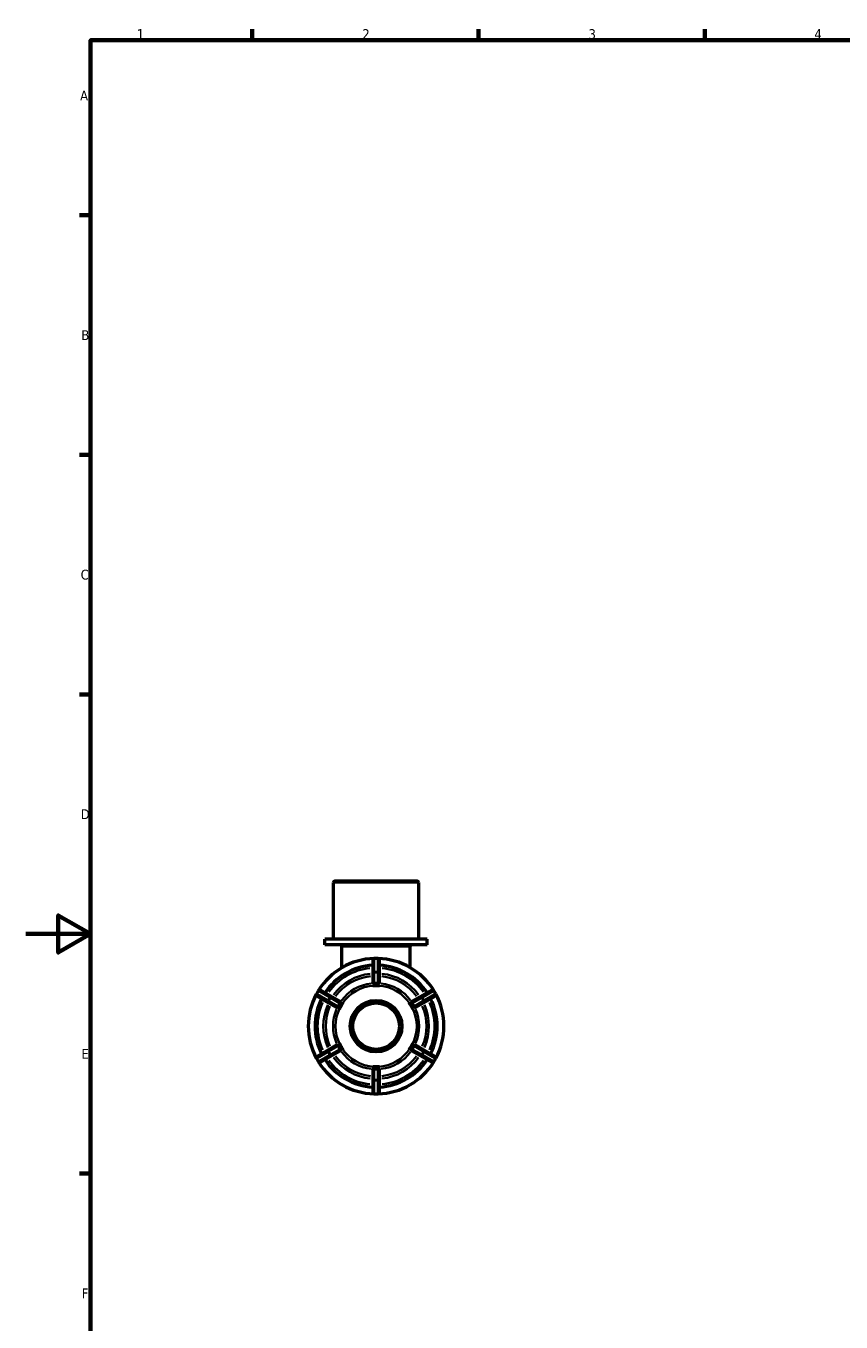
# Model space of a CAD drawing. Header units: millimetres. Extents: x 0 to 893, y -240 to 594.
# Tile 4 of 8: x 0 to 252, y 177 to 578. Entities that reach past the tile are written whole.
import ezdxf

# ---------------------------------------------------------------- set-up
doc = ezdxf.new("R2010")
doc.units = ezdxf.units.MM
for name, color, linetype, lineweight in [('Border (ANSI)', 7, 'Continuous', 70), ('Visible (ANSI)', 7, 'Continuous', 50), ('Visible Narrow (ANSI)', 7, 'Continuous', 35)]:
    doc.layers.add(name, color=color, linetype=linetype, lineweight=lineweight)
doc.styles.add('Note Text (ANSI)', font='tahoma.ttf')

# ---------------------------------------------------------------- blocks, each defined once
blk = doc.blocks.new('Borders Default Border')
at = {"layer": 'Border (ANSI)'}
for p, q in [((70.08, 574), (70.08, 577.45)), ((140.17, 574), (140.17, 577.45)), ((210.25, 574), (210.25, 577.45)), ((20, 519.75), (16.55, 519.75)), ((20, 445.5), (16.55, 445.5)), ((20, 371.25), (16.55, 371.25)), ((20, 222.75), (16.55, 222.75))]:
    blk.add_line(p, q, dxfattribs=at)
at = {"layer": 'Border (ANSI)', "flags": 128}
for points in [[(20, 20), (20, 574), (821, 574), (821, 20), (20, 20)], [(0, 297), (20, 297), (10, 302.77), (10, 291.23), (20, 297)]]:
    blk.add_lwpolyline(points, dxfattribs=at)
at = {"layer": 'Border (ANSI)', "char_height": 3.05, "attachment_point": 7, "style": 'Note Text (ANSI)'}
for s, insert in [('1', (34.35, 574.4)), ('2', (104.2, 574.4)), ('3', (174.26, 574.34)), ('4', (244.23, 574.4)), ('A', (16.78, 555.35)), ('B', (17.15, 481.1)), ('C', (16.95, 406.8)), ('D', (16.96, 332.6)), ('E', (17.21, 258.35)), ('F', (17.29, 184.1))]:
    blk.add_mtext(s, dxfattribs=dict(at, insert=insert))

msp = doc.modelspace()

# ---------------------------------------------------------------- linework, layer by layer
at = {"layer": 'Visible (ANSI)'}
for p, q in [((95.718, 313.427), (121.199, 313.427)), ((95.238, 295.427), (95.238, 312.947)), ((121.679, 295.427), (121.679, 312.947)), ((124.323, 295.427), (92.594, 295.427)), ((92.594, 293.627), (92.594, 295.427)), ((124.323, 293.627), (92.594, 293.627)), ((124.323, 293.627), (124.323, 295.427)), ((97.882, 286.57), (97.882, 293.147)), ((109.029, 289.427), (107.889, 289.427)), ((119.035, 286.57), (119.035, 293.147)), ((107.409, 288.947), (107.409, 284.818)), ((109.509, 284.818), (109.509, 288.947)), ((107.409, 284.818), (107.409, 281.832)), ((109.509, 281.832), (109.509, 284.818)), ((90.557, 279.421), (89.987, 278.434)), ((90.163, 277.778), (93.739, 275.713)), ((94.789, 277.532), (91.213, 279.597)), ((97.375, 276.039), (94.789, 277.532)), ((107.409, 280.996), (107.409, 280.998)), ((108.459, 280.996), (107.409, 280.996)), ((107.409, 280.994), (107.409, 280.996)), ((109.509, 280.996), (108.459, 280.996)), ((109.509, 280.998), (109.509, 280.996)), ((109.509, 280.996), (109.509, 280.994)), ((122.128, 277.532), (119.542, 276.039)), ((125.704, 279.597), (122.128, 277.532)), ((123.178, 275.713), (126.754, 277.778)), ((126.93, 278.434), (126.36, 279.421)), ((93.739, 275.713), (96.325, 274.22)), ((97.049, 273.802), (97.047, 273.803)), ((97.574, 274.712), (97.049, 273.802)), ((97.051, 273.801), (97.049, 273.802)), ((98.099, 275.621), (97.574, 274.712)), ((98.097, 275.622), (98.099, 275.621)), ((98.099, 275.621), (98.101, 275.62)), ((118.816, 275.62), (118.818, 275.621)), ((118.818, 275.621), (118.82, 275.622)), ((119.343, 274.712), (118.818, 275.621)), ((119.868, 273.802), (119.343, 274.712)), ((119.868, 273.802), (119.866, 273.801)), ((119.87, 273.803), (119.868, 273.802)), ((120.592, 274.22), (123.178, 275.713)), ((93.739, 261.141), (90.163, 259.077)), ((96.325, 262.634), (93.739, 261.141)), ((97.047, 263.051), (97.049, 263.053)), ((97.049, 263.053), (97.051, 263.054)), ((97.049, 263.053), (97.574, 262.143)), ((97.574, 262.143), (98.099, 261.234)), ((98.099, 261.234), (98.097, 261.233)), ((98.101, 261.235), (98.099, 261.234)), ((118.818, 261.234), (118.816, 261.235)), ((118.818, 261.234), (119.343, 262.143)), ((118.82, 261.233), (118.818, 261.234)), ((119.343, 262.143), (119.868, 263.053)), ((119.866, 263.054), (119.868, 263.053)), ((119.868, 263.053), (119.87, 263.051)), ((123.178, 261.141), (120.592, 262.634)), ((126.754, 259.077), (123.178, 261.141)), ((89.987, 258.421), (90.557, 257.434)), ((91.213, 257.258), (94.789, 259.323)), ((94.789, 259.323), (97.375, 260.816)), ((119.542, 260.816), (122.128, 259.323)), ((122.128, 259.323), (125.704, 257.258)), ((126.36, 257.434), (126.93, 258.421)), ((107.409, 255.859), (107.409, 255.861)), ((107.409, 255.859), (108.459, 255.859)), ((107.409, 255.857), (107.409, 255.859)), ((107.409, 255.023), (107.409, 252.037)), ((108.459, 255.859), (109.509, 255.859)), ((109.509, 255.861), (109.509, 255.859)), ((109.509, 255.859), (109.509, 255.857)), ((109.509, 252.037), (109.509, 255.023)), ((107.409, 252.037), (107.409, 247.907)), ((109.509, 247.907), (109.509, 252.037)), ((107.889, 247.427), (109.029, 247.427))]:
    msp.add_line(p, q, dxfattribs=at)
for radius in [8, 7.2]:
    msp.add_circle((108.459, 268.427), radius, dxfattribs=at)
for centre, radius, start, end in [((95.718, 312.947), 0.48, 90, 180), ((121.199, 312.947), 0.48, 0, 90), ((97.402, 293.147), 0.48, 0, 90), ((119.515, 293.147), 0.48, 90, 180), ((108.459, 268.427), 21, 91.8307, 148.1693), ((107.889, 288.947), 0.48, 90, 180), ((109.029, 288.947), 0.48, 0, 90), ((108.459, 268.427), 21, 31.8307, 88.1693), ((108.459, 268.427), 18.9, 93.18474, 146.81526), ((108.459, 268.427), 18.9, 33.18474, 86.81526), ((108.459, 268.427), 21, 151.8307, 208.1693), ((90.403, 278.194), 0.48, 150, 240), ((90.973, 279.181), 0.48, 60, 150), ((125.944, 279.181), 0.48, 30, 120), ((126.514, 278.194), 0.48, 300, 30), ((108.459, 268.427), 21, 331.8307, 28.1693), ((108.459, 268.427), 18.9, 153.18474, 206.81526), ((108.459, 268.427), 18.9, 333.18474, 26.81526), ((90.403, 258.661), 0.48, 120, 210), ((90.973, 257.674), 0.48, 210, 300), ((108.459, 268.427), 21, 211.8307, 268.1693), ((108.459, 268.427), 18.9, 213.18474, 266.81526), ((108.459, 268.427), 21, 271.8307, 328.1693), ((108.459, 268.427), 18.9, 273.18474, 326.81526), ((125.944, 257.674), 0.48, 240, 330), ((126.514, 258.661), 0.48, 330, 60), ((107.889, 247.907), 0.48, 180, 270), ((109.029, 247.907), 0.48, 270, 0)]:
    msp.add_arc(centre, radius, start, end, dxfattribs=at)
for points, knots in [([(107.514, 281.735), (107.489, 281.744), (107.468, 281.754), (107.424, 281.785), (107.41, 281.807), (107.409, 281.828), (107.409, 281.829), (107.409, 281.831), (107.409, 281.832)], [0.305992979, 0.305992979, 0.305992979, 0.305992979, 0.320067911, 0.320067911, 0.344399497, 0.344399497, 0.344399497, 0.346190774, 0.346190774, 0.346190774, 0.346190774]), ([(107.889, 281.637), (107.888, 281.637), (107.888, 281.637), (107.857, 281.635), (107.826, 281.636), (107.754, 281.648), (107.715, 281.66), (107.623, 281.691), (107.567, 281.716), (107.518, 281.734), (107.516, 281.734), (107.514, 281.735)], [-0.078253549, -0.078253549, -0.078253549, -0.078253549, -0.078232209, -0.078232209, -0.066687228, -0.066687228, -0.050429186, -0.050429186, -0.023665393, -0.023665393, -0.022735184, -0.022735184, -0.022735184, -0.022735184]), ([(109.029, 281.637), (108.833, 281.65), (108.64, 281.656), (108.459, 281.656), (108.277, 281.656), (108.084, 281.65), (107.889, 281.637)], [-0.05443172, -0.05443172, -0.05443172, -0.05443172, 0, 0, 0, 0.05443172, 0.05443172, 0.05443172, 0.05443172]), ([(109.403, 281.735), (109.359, 281.719), (109.306, 281.697), (109.22, 281.665), (109.184, 281.653), (109.117, 281.64), (109.088, 281.636), (109.048, 281.636), (109.038, 281.636), (109.029, 281.637)], [-0.133002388, -0.133002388, -0.133002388, -0.133002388, -0.107424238, -0.107424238, -0.091795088, -0.091795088, -0.080811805, -0.080811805, -0.077259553, -0.077259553, -0.077259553, -0.077259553]), ([(109.509, 281.832), (109.509, 281.831), (109.508, 281.829), (109.508, 281.828), (109.507, 281.807), (109.493, 281.785), (109.449, 281.754), (109.428, 281.744), (109.403, 281.735)], [0.34260822, 0.34260822, 0.34260822, 0.34260822, 0.344399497, 0.344399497, 0.344399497, 0.368731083, 0.368731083, 0.382806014, 0.382806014, 0.382806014, 0.382806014]), ([(96.462, 274.263), (96.441, 274.246), (96.422, 274.233), (96.373, 274.21), (96.348, 274.209), (96.329, 274.218), (96.327, 274.219), (96.326, 274.22), (96.325, 274.22)], [0.305992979, 0.305992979, 0.305992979, 0.305992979, 0.320067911, 0.320067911, 0.344399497, 0.344399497, 0.344399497, 0.346190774, 0.346190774, 0.346190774, 0.346190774]), ([(96.734, 274.538), (96.721, 274.511), (96.704, 274.486), (96.655, 274.424), (96.62, 274.392), (96.544, 274.329), (96.498, 274.294), (96.462, 274.263)], [-0.078441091, -0.078441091, -0.078441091, -0.078441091, -0.067340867, -0.067340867, -0.048506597, -0.048506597, -0.022744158, -0.022744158, -0.022744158, -0.022744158]), ([(97.304, 275.526), (97.194, 275.363), (97.093, 275.199), (97.002, 275.042), (96.911, 274.885), (96.82, 274.715), (96.734, 274.538)], [-0.05443172, -0.05443172, -0.05443172, -0.05443172, 0, 0, 0, 0.05443172, 0.05443172, 0.05443172, 0.05443172]), ([(97.406, 275.899), (97.4, 275.868), (97.395, 275.833), (97.382, 275.745), (97.373, 275.689), (97.346, 275.605), (97.334, 275.575), (97.313, 275.539), (97.308, 275.532), (97.304, 275.526)], [-0.135930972, -0.135930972, -0.135930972, -0.135930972, -0.119033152, -0.119033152, -0.095348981, -0.095348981, -0.082223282, -0.082223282, -0.079089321, -0.079089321, -0.079089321, -0.079089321]), ([(97.375, 276.039), (97.376, 276.038), (97.377, 276.038), (97.379, 276.037), (97.396, 276.025), (97.408, 276.002), (97.412, 275.949), (97.411, 275.925), (97.406, 275.899)], [0.34260822, 0.34260822, 0.34260822, 0.34260822, 0.344399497, 0.344399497, 0.344399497, 0.368731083, 0.368731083, 0.382806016, 0.382806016, 0.382806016, 0.382806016]), ([(119.511, 275.899), (119.506, 275.925), (119.505, 275.949), (119.509, 276.002), (119.521, 276.025), (119.539, 276.037), (119.54, 276.038), (119.541, 276.038), (119.542, 276.039)], [0.305992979, 0.305992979, 0.305992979, 0.305992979, 0.320067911, 0.320067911, 0.344399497, 0.344399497, 0.344399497, 0.346190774, 0.346190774, 0.346190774, 0.346190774]), ([(119.613, 275.526), (119.596, 275.551), (119.582, 275.578), (119.554, 275.65), (119.544, 275.696), (119.527, 275.793), (119.52, 275.851), (119.511, 275.899)], [-0.082814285, -0.082814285, -0.082814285, -0.082814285, -0.070252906, -0.070252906, -0.050507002, -0.050507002, -0.023123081, -0.023123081, -0.023123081, -0.023123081]), ([(120.183, 274.538), (120.097, 274.715), (120.006, 274.885), (119.915, 275.042), (119.824, 275.199), (119.723, 275.363), (119.613, 275.526)], [0.83925925, 0.83925925, 0.83925925, 0.83925925, 0.89369097, 0.89369097, 0.89369097, 0.94812268, 0.94812268, 0.94812268, 0.94812268]), ([(120.455, 274.263), (120.451, 274.267), (120.447, 274.271), (120.406, 274.304), (120.363, 274.336), (120.297, 274.393), (120.271, 274.417), (120.228, 274.466), (120.21, 274.489), (120.191, 274.523), (120.187, 274.53), (120.183, 274.538)], [-0.135502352, -0.135502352, -0.135502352, -0.135502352, -0.132351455, -0.132351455, -0.107741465, -0.107741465, -0.092685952, -0.092685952, -0.08153942, -0.08153942, -0.078145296, -0.078145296, -0.078145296, -0.078145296]), ([(120.592, 274.22), (120.591, 274.22), (120.59, 274.219), (120.588, 274.218), (120.569, 274.209), (120.544, 274.21), (120.495, 274.233), (120.476, 274.246), (120.455, 274.263)], [0.34260822, 0.34260822, 0.34260822, 0.34260822, 0.344399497, 0.344399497, 0.344399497, 0.368731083, 0.368731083, 0.382806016, 0.382806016, 0.382806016, 0.382806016]), ([(96.325, 262.634), (96.326, 262.635), (96.327, 262.636), (96.329, 262.636), (96.348, 262.645), (96.373, 262.645), (96.422, 262.622), (96.441, 262.609), (96.462, 262.591)], [0.34260822, 0.34260822, 0.34260822, 0.34260822, 0.344399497, 0.344399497, 0.344399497, 0.368731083, 0.368731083, 0.382806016, 0.382806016, 0.382806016, 0.382806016]), ([(96.462, 262.591), (96.466, 262.588), (96.47, 262.584), (96.511, 262.551), (96.554, 262.518), (96.62, 262.462), (96.647, 262.438), (96.69, 262.388), (96.707, 262.366), (96.726, 262.332), (96.73, 262.324), (96.734, 262.316)], [-0.135502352, -0.135502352, -0.135502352, -0.135502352, -0.132351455, -0.132351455, -0.107741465, -0.107741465, -0.092685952, -0.092685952, -0.08153942, -0.08153942, -0.078145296, -0.078145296, -0.078145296, -0.078145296]), ([(96.734, 262.316), (96.82, 262.14), (96.911, 261.97), (97.002, 261.813), (97.093, 261.656), (97.194, 261.492), (97.304, 261.329)], [0.83925925, 0.83925925, 0.83925925, 0.83925925, 0.89369097, 0.89369097, 0.89369097, 0.94812268, 0.94812268, 0.94812268, 0.94812268]), ([(97.304, 261.329), (97.321, 261.304), (97.335, 261.277), (97.363, 261.204), (97.373, 261.159), (97.39, 261.062), (97.397, 261.004), (97.406, 260.956)], [-0.082814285, -0.082814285, -0.082814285, -0.082814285, -0.070252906, -0.070252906, -0.050507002, -0.050507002, -0.023123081, -0.023123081, -0.023123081, -0.023123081]), ([(119.511, 260.956), (119.517, 260.986), (119.522, 261.022), (119.535, 261.109), (119.544, 261.166), (119.571, 261.25), (119.583, 261.28), (119.604, 261.316), (119.609, 261.322), (119.613, 261.329)], [-0.135930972, -0.135930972, -0.135930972, -0.135930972, -0.119033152, -0.119033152, -0.095348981, -0.095348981, -0.082223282, -0.082223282, -0.079089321, -0.079089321, -0.079089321, -0.079089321]), ([(119.613, 261.329), (119.723, 261.492), (119.824, 261.656), (119.915, 261.813), (120.006, 261.97), (120.097, 262.14), (120.183, 262.316)], [-0.05443172, -0.05443172, -0.05443172, -0.05443172, 0, 0, 0, 0.05443172, 0.05443172, 0.05443172, 0.05443172]), ([(120.183, 262.316), (120.197, 262.344), (120.213, 262.369), (120.262, 262.431), (120.297, 262.462), (120.373, 262.526), (120.419, 262.561), (120.455, 262.591)], [-0.078441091, -0.078441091, -0.078441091, -0.078441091, -0.067340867, -0.067340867, -0.048506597, -0.048506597, -0.022744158, -0.022744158, -0.022744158, -0.022744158]), ([(120.455, 262.591), (120.476, 262.609), (120.495, 262.622), (120.544, 262.645), (120.569, 262.645), (120.588, 262.636), (120.59, 262.636), (120.591, 262.635), (120.592, 262.634)], [0.305992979, 0.305992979, 0.305992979, 0.305992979, 0.320067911, 0.320067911, 0.344399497, 0.344399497, 0.344399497, 0.346190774, 0.346190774, 0.346190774, 0.346190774]), ([(97.406, 260.956), (97.411, 260.929), (97.412, 260.906), (97.408, 260.852), (97.396, 260.83), (97.379, 260.818), (97.377, 260.817), (97.376, 260.816), (97.375, 260.816)], [0.305992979, 0.305992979, 0.305992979, 0.305992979, 0.320067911, 0.320067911, 0.344399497, 0.344399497, 0.344399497, 0.346190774, 0.346190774, 0.346190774, 0.346190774]), ([(119.542, 260.816), (119.541, 260.816), (119.54, 260.817), (119.539, 260.818), (119.521, 260.83), (119.509, 260.852), (119.505, 260.906), (119.506, 260.929), (119.511, 260.956)], [0.34260822, 0.34260822, 0.34260822, 0.34260822, 0.344399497, 0.344399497, 0.344399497, 0.368731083, 0.368731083, 0.382806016, 0.382806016, 0.382806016, 0.382806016]), ([(107.409, 255.023), (107.409, 255.024), (107.409, 255.026), (107.409, 255.027), (107.41, 255.048), (107.424, 255.07), (107.468, 255.1), (107.489, 255.111), (107.514, 255.12)], [0.34260822, 0.34260822, 0.34260822, 0.34260822, 0.344399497, 0.344399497, 0.344399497, 0.368731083, 0.368731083, 0.382806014, 0.382806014, 0.382806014, 0.382806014]), ([(107.514, 255.12), (107.559, 255.136), (107.611, 255.158), (107.697, 255.189), (107.734, 255.201), (107.8, 255.215), (107.829, 255.219), (107.869, 255.219), (107.879, 255.219), (107.889, 255.218)], [-0.133002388, -0.133002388, -0.133002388, -0.133002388, -0.107424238, -0.107424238, -0.091795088, -0.091795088, -0.080811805, -0.080811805, -0.077259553, -0.077259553, -0.077259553, -0.077259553]), ([(107.889, 255.218), (108.084, 255.205), (108.277, 255.199), (108.459, 255.199), (108.64, 255.199), (108.833, 255.205), (109.029, 255.218)], [0.83925925, 0.83925925, 0.83925925, 0.83925925, 0.89369097, 0.89369097, 0.89369097, 0.94812268, 0.94812268, 0.94812268, 0.94812268]), ([(109.029, 255.218), (109.029, 255.218), (109.029, 255.218), (109.06, 255.22), (109.091, 255.218), (109.163, 255.207), (109.202, 255.195), (109.294, 255.163), (109.35, 255.139), (109.399, 255.121), (109.401, 255.12), (109.403, 255.12)], [-0.078253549, -0.078253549, -0.078253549, -0.078253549, -0.078232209, -0.078232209, -0.066687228, -0.066687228, -0.050429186, -0.050429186, -0.023665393, -0.023665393, -0.022735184, -0.022735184, -0.022735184, -0.022735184]), ([(109.403, 255.12), (109.428, 255.111), (109.449, 255.1), (109.493, 255.07), (109.507, 255.048), (109.508, 255.027), (109.508, 255.026), (109.509, 255.024), (109.509, 255.023)], [0.305992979, 0.305992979, 0.305992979, 0.305992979, 0.320067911, 0.320067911, 0.344399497, 0.344399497, 0.344399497, 0.346190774, 0.346190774, 0.346190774, 0.346190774])]:
    msp.add_open_spline(points, degree=3, knots=knots, dxfattribs=at)
for points in [[(107.409, 280.998), (107.765, 280.995), (108.126, 280.996), (108.459, 280.996)], [(108.459, 280.996), (108.121, 280.996), (107.768, 280.996), (107.409, 280.994)], [(108.459, 280.996), (108.791, 280.996), (109.152, 280.995), (109.509, 280.998)], [(109.509, 280.994), (109.149, 280.996), (108.796, 280.996), (108.459, 280.996)], [(97.047, 273.803), (97.228, 274.111), (97.408, 274.424), (97.574, 274.712)], [(97.574, 274.712), (97.405, 274.419), (97.228, 274.114), (97.051, 273.801)], [(97.574, 274.712), (97.74, 274.999), (97.922, 275.311), (98.097, 275.622)], [(98.101, 275.62), (97.919, 275.31), (97.743, 275.004), (97.574, 274.712)], [(119.343, 274.712), (119.174, 275.004), (118.999, 275.31), (118.816, 275.62)], [(118.82, 275.622), (118.995, 275.311), (119.177, 274.999), (119.343, 274.712)], [(119.343, 274.712), (119.509, 274.424), (119.689, 274.111), (119.87, 273.803)], [(119.866, 273.801), (119.689, 274.114), (119.512, 274.419), (119.343, 274.712)], [(97.574, 262.143), (97.408, 262.431), (97.228, 262.744), (97.047, 263.051)], [(97.051, 263.054), (97.228, 262.741), (97.405, 262.436), (97.574, 262.143)], [(97.574, 262.143), (97.743, 261.851), (97.919, 261.545), (98.101, 261.235)], [(98.097, 261.233), (97.922, 261.543), (97.74, 261.855), (97.574, 262.143)], [(118.816, 261.235), (118.999, 261.545), (119.174, 261.851), (119.343, 262.143)], [(119.343, 262.143), (119.177, 261.855), (118.995, 261.543), (118.82, 261.233)], [(119.343, 262.143), (119.512, 262.436), (119.689, 262.741), (119.866, 263.054)], [(119.87, 263.051), (119.689, 262.744), (119.509, 262.431), (119.343, 262.143)], [(107.409, 255.861), (107.768, 255.858), (108.121, 255.859), (108.459, 255.859)], [(108.459, 255.859), (108.126, 255.859), (107.765, 255.86), (107.409, 255.857)], [(108.459, 255.859), (108.796, 255.859), (109.149, 255.858), (109.509, 255.861)], [(109.509, 255.857), (109.152, 255.86), (108.791, 255.859), (108.459, 255.859)]]:
    msp.add_open_spline(points, degree=3, dxfattribs=at)
at = {"layer": 'Visible Narrow (ANSI)'}
for p, q in [((121.516, 312.947), (95.401, 312.947)), ((118.905, 293.147), (98.012, 293.147)), ((107.889, 289.427), (107.889, 289.369)), ((107.946, 289.363), (108.972, 289.363)), ((109.029, 289.369), (109.029, 289.427)), ((107.889, 285.44), (107.889, 289.157)), ((109.029, 289.157), (109.029, 285.44)), ((107.889, 285.227), (107.889, 285.054)), ((107.889, 281.807), (107.889, 284.872)), ((108.972, 285.234), (107.946, 285.234)), ((107.946, 285.042), (108.972, 285.042)), ((109.029, 285.054), (109.029, 285.227)), ((109.029, 284.872), (109.029, 281.807)), ((89.987, 278.434), (90.037, 278.405)), ((90.071, 278.451), (90.584, 279.339)), ((93.44, 276.44), (90.221, 278.298)), ((90.607, 279.392), (90.557, 279.421)), ((90.791, 279.286), (94.01, 277.428)), ((94.16, 277.275), (93.647, 276.386)), ((94.344, 277.234), (94.195, 277.321)), ((122.722, 277.321), (122.573, 277.234)), ((123.27, 276.386), (122.757, 277.275)), ((122.907, 277.428), (126.126, 279.286)), ((126.696, 278.298), (123.477, 276.44)), ((126.36, 279.421), (126.31, 279.392)), ((126.333, 279.339), (126.846, 278.451)), ((126.88, 278.405), (126.93, 278.434)), ((93.625, 276.334), (93.774, 276.247)), ((93.813, 276.291), (94.326, 277.179)), ((96.586, 274.624), (93.932, 276.156)), ((94.502, 277.143), (97.156, 275.611)), ((119.761, 275.611), (122.415, 277.143)), ((122.985, 276.156), (120.331, 274.624)), ((122.591, 277.179), (123.104, 276.291)), ((123.143, 276.247), (123.292, 276.334)), ((93.932, 260.699), (96.586, 262.231)), ((97.156, 261.244), (94.502, 259.711)), ((122.415, 259.711), (119.761, 261.244)), ((120.331, 262.231), (122.985, 260.699)), ((90.037, 258.45), (89.987, 258.421)), ((90.584, 257.515), (90.071, 258.404)), ((90.221, 258.556), (93.44, 260.415)), ((90.557, 257.434), (90.607, 257.463)), ((94.01, 259.427), (90.791, 257.569)), ((93.774, 260.608), (93.625, 260.521)), ((93.647, 260.468), (94.16, 259.58)), ((94.326, 259.676), (93.813, 260.564)), ((94.195, 259.534), (94.344, 259.62)), ((122.573, 259.62), (122.722, 259.534)), ((123.104, 260.564), (122.591, 259.676)), ((122.757, 259.58), (123.27, 260.468)), ((126.126, 257.569), (122.907, 259.427)), ((123.292, 260.521), (123.143, 260.608)), ((123.477, 260.415), (126.696, 258.556)), ((126.31, 257.463), (126.36, 257.434)), ((126.846, 258.404), (126.333, 257.515)), ((126.93, 258.421), (126.88, 258.45)), ((107.889, 251.983), (107.889, 255.048)), ((109.029, 255.048), (109.029, 251.983)), ((107.889, 251.801), (107.889, 251.628)), ((107.889, 247.698), (107.889, 251.414)), ((108.972, 251.813), (107.946, 251.813)), ((107.946, 251.621), (108.972, 251.621)), ((109.029, 251.628), (109.029, 251.801)), ((109.029, 251.414), (109.029, 247.698)), ((107.889, 247.486), (107.889, 247.428)), ((108.972, 247.492), (107.946, 247.492)), ((109.029, 247.428), (109.029, 247.486))]:
    msp.add_line(p, q, dxfattribs=at)
for radius, start, end in [(18.1, 95.99309, 144.00691), (18.1, 35.99309, 84.00691), (16.364, 96.31106, 143.68894), (15.591, 96.47541, 143.52459), (13.341, 96.65259, 143.34741), (13.341, 36.65259, 83.34741), (15.591, 36.47541, 83.52459), (16.364, 36.31106, 83.68894), (12.568, 93, 147), (12.568, 33, 87), (18.1, 155.99309, 204.00691), (16.364, 156.31106, 203.68894), (15.591, 156.47541, 203.52459), (13.341, 156.65259, 203.34741), (12.568, 153, 207), (12.568, 333, 27), (13.341, 336.65259, 23.34741), (15.591, 336.47541, 23.52459), (16.364, 336.31106, 23.68894), (18.1, 335.99309, 24.00691), (12.568, 213, 267), (12.568, 273, 327), (18.1, 215.99309, 264.00691), (16.364, 216.31106, 263.68894), (15.591, 216.47541, 263.52459), (13.341, 216.65259, 263.34741), (13.341, 276.65259, 323.34741), (15.591, 276.47541, 323.52459), (16.364, 276.31106, 323.68894), (18.1, 275.99309, 324.00691)]:
    msp.add_arc((108.459, 268.427), radius, start, end, dxfattribs=at)
for centre, major_axis, ratio, start_param, end_param in [((107.889, 288.947), (-0.48, 0), 0.8660254, 4.7909288, 6.2046455), ((109.029, 288.947), (0.48, 0), 0.8660254, 0.0785398, 1.4922565), ((107.889, 284.818), (-0.48, 0), 0.8660254, 4.7909288, 6.2046455), ((107.889, 284.818), (-0.48, 0), 0.4667097, 4.7909288, 6.2046455), ((109.029, 284.818), (0.48, 0), 0.8660254, 0.0785398, 1.4922565), ((109.029, 284.818), (0.48, 0), 0.4667097, 0.0785398, 1.4922565), ((90.403, 278.194), (-0.24, -0.416), 0.8660254, 4.7909288, 6.2046455), ((90.973, 279.181), (0.24, 0.416), 0.8660254, 0.0785398, 1.4922565), ((94.549, 277.116), (0.24, 0.416), 0.8660254, 0.0785398, 1.4922565), ((94.549, 277.116), (0.24, 0.416), 0.4667097, 0.0785398, 1.4922565), ((122.368, 277.116), (-0.24, 0.416), 0.4667097, 4.7909288, 6.2046455), ((122.368, 277.116), (-0.24, 0.416), 0.8660254, 4.7909288, 6.2046455), ((125.944, 279.181), (-0.24, 0.416), 0.8660254, 4.7909288, 6.2046455), ((126.514, 278.194), (0.24, -0.416), 0.8660254, 0.0785398, 1.4922565), ((93.979, 276.129), (-0.24, -0.416), 0.8660254, 4.7909288, 6.2046455), ((93.979, 276.129), (-0.24, -0.416), 0.4667097, 4.7909288, 6.2046455), ((122.938, 276.129), (0.24, -0.416), 0.4667097, 0.0785398, 1.4922565), ((122.938, 276.129), (0.24, -0.416), 0.8660254, 0.0785398, 1.4922565), ((93.979, 260.726), (-0.24, 0.416), 0.4667097, 0.0785398, 1.4922565), ((122.938, 260.726), (0.24, 0.416), 0.4667097, 4.7909288, 6.2046455), ((90.403, 258.661), (-0.24, 0.416), 0.8660254, 0.0785398, 1.4922565), ((90.973, 257.674), (0.24, -0.416), 0.8660254, 4.7909288, 6.2046455), ((93.979, 260.726), (-0.24, 0.416), 0.8660254, 0.0785398, 1.4922565), ((94.549, 259.738), (0.24, -0.416), 0.8660254, 4.7909288, 6.2046455), ((94.549, 259.738), (0.24, -0.416), 0.4667097, 4.7909288, 6.2046455), ((122.368, 259.738), (-0.24, -0.416), 0.4667097, 0.0785398, 1.4922565), ((122.368, 259.738), (-0.24, -0.416), 0.8660254, 0.0785398, 1.4922565), ((122.938, 260.726), (0.24, 0.416), 0.8660254, 4.7909288, 6.2046455), ((125.944, 257.674), (-0.24, -0.416), 0.8660254, 0.0785398, 1.4922565), ((126.514, 258.661), (0.24, 0.416), 0.8660254, 4.7909288, 6.2046455), ((107.889, 252.037), (-0.48, 0), 0.4667097, 0.0785398, 1.4922565), ((107.889, 252.037), (-0.48, 0), 0.8660254, 0.0785398, 1.4922565), ((109.029, 252.037), (0.48, 0), 0.4667097, 4.7909288, 6.2046455), ((109.029, 252.037), (0.48, 0), 0.8660254, 4.7909288, 6.2046455), ((107.889, 247.907), (-0.48, 0), 0.8660254, 0.0785398, 1.4922565), ((109.029, 247.907), (0.48, 0), 0.8660254, 4.7909288, 6.2046455)]:
    msp.add_ellipse(centre, major_axis=major_axis, ratio=ratio, start_param=start_param, end_param=end_param, dxfattribs=at)

# ---------------------------------------------------------------- block references
msp.add_blockref('Borders Default Border', (0, 0))

doc.saveas('drawing.dxf')
